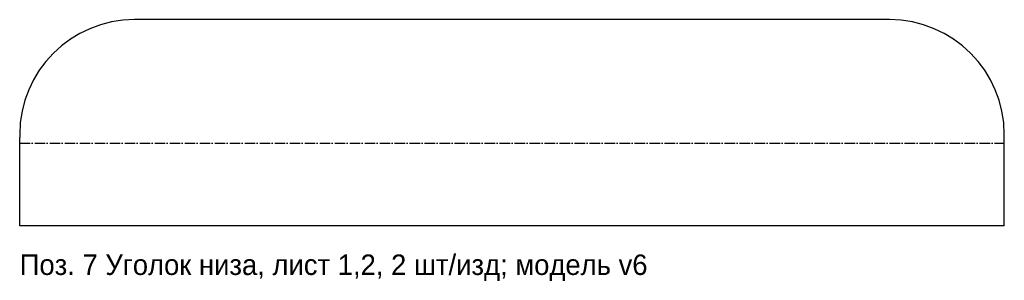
# Model space of a CAD drawing. Header units: millimetres. Extents: x 0 to 240, y -13 to 50.
import ezdxf

# ---------------------------------------------------------------- set-up
doc = ezdxf.new("R2010")
doc.units = ezdxf.units.MM
doc.linetypes.add('DASHDOT', pattern=[3.556, 2.54, -0.508, 0, -0.508])
for name, color, linetype in [('BEND', 1, 'DASHDOT'), ('CUT', 7, 'Continuous'), ('NOTE', 3, 'Continuous')]:
    doc.layers.add(name, color=color, linetype=linetype)

msp = doc.modelspace()

# ---------------------------------------------------------------- linework, layer by layer
at = {"layer": 'BEND'}
msp.add_line((0, 20.1572), (240, 20.1572), dxfattribs=at)
at = {"layer": 'CUT'}
for p, q in [((212, 50.3143), (28, 50.3143)), ((0, 22.3143), (0, 21.5143)), ((240, 21.5143), (240, 22.3143)), ((0, 0), (0, 21.5143)), ((240, 0), (240, 21.5143)), ((240, 0), (0, 0))]:
    msp.add_line(p, q, dxfattribs=at)
for centre, start, end in [((28, 22.3143), 90, 180), ((212, 22.3143), 0, 90)]:
    msp.add_arc(centre, 28, start, end, dxfattribs=at)

# ---------------------------------------------------------------- texts
at = {"layer": 'NOTE'}
msp.add_text('Поз. 7 Уголок низа, лист 1,2, 2 шт/изд; модель v6', height=5, dxfattribs=at).set_placement((0, -12))

doc.saveas('drawing.dxf')
